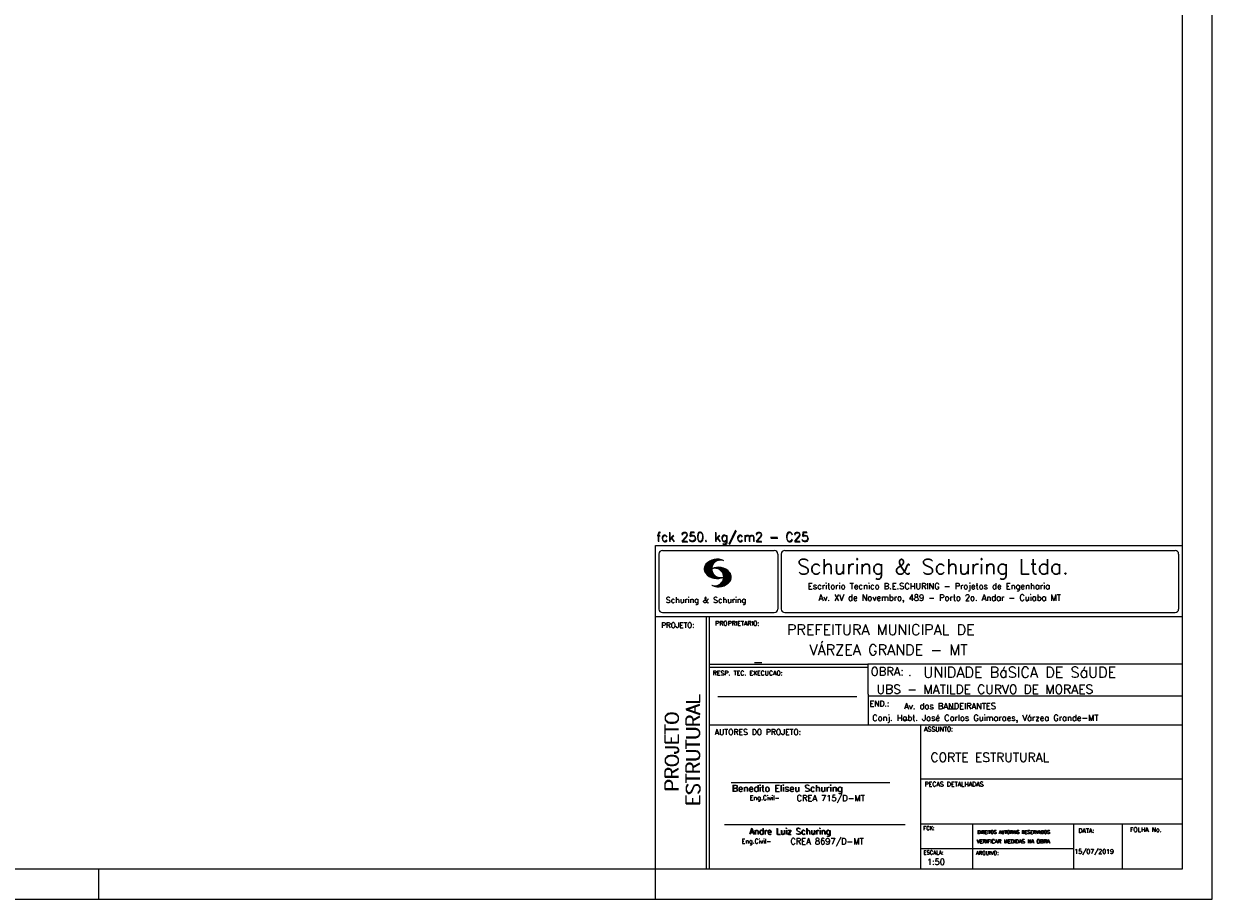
# Model space of a CAD drawing. Extents: x 0 to 84.1, y 0 to 59.4.
# Tile 4 of 6: x 44.6 to 84.1, y 0 to 29.1. Entities that reach past the tile are written whole.
import ezdxf

# ---------------------------------------------------------------- set-up
doc = ezdxf.new("R2010")
doc.units = 0
doc.layers.add('1', color=1, linetype='CONTINUOUS')
doc.layers.add('2', color=2, linetype='CONTINUOUS')
doc.styles.get("Standard").update_dxf_attribs({"font": 'ROMANS.SHX'})

msp = doc.modelspace()

# ---------------------------------------------------------------- linework, layer by layer
at = {"layer": '2', "linetype": 'CONTINUOUS'}
for p, q in [((84.100006, 0), (84.100006, 59.400002)), ((65.600006, 11.755142), (83.100006, 11.755135)), ((65.600006, 1), (65.600006, 11.755142)), ((65.715988, 11.477417), (65.715988, 9.648308)), ((65.832489, 11.593918), (69.548996, 11.593918)), ((69.665497, 11.477417), (69.665497, 9.648308)), ((69.778748, 11.477417), (69.778748, 9.648308)), ((69.895248, 11.593918), (82.867508, 11.593918)), ((82.984009, 11.477417), (82.984009, 9.648308)), ((67.221771, 10.985771), (67.52832, 11.29232)), ((67.222122, 10.971992), (67.545929, 11.295792)), ((67.222168, 11.000305), (67.508011, 11.286148)), ((67.222488, 10.958214), (67.56427, 11.300003)), ((67.224365, 11.016647), (67.488403, 11.280685)), ((67.224472, 10.94606), (67.581131, 11.302727)), ((67.226578, 11.03299), (67.465408, 11.271812)), ((67.2267, 10.934158), (67.596313, 11.303772)), ((67.228943, 10.922256), (67.612335, 11.305649)), ((67.232178, 10.911354), (67.626831, 11.306015)), ((67.232437, 11.052986), (67.439468, 11.26001)), ((67.235916, 10.900948), (67.642014, 11.307053)), ((67.239258, 11.073952), (67.410522, 11.245209)), ((67.239655, 10.890556), (67.656281, 11.307182)), ((67.243561, 10.880333), (67.66925, 11.306015)), ((67.248611, 10.871239), (67.520584, 11.143219)), ((67.252747, 11.10157), (67.374313, 11.223145)), ((67.253647, 10.862129), (67.502121, 11.110611)), ((67.258682, 10.853035), (67.491592, 11.085945)), ((67.264267, 10.84449), (67.483597, 11.06382)), ((67.608673, 11.2313), (67.68306, 11.305702)), ((67.638062, 11.246552), (67.69574, 11.30423)), ((67.662872, 11.257233), (67.708405, 11.302757)), ((67.681976, 11.262199), (67.721237, 11.30146)), ((67.702469, 11.268562), (67.733063, 11.299149)), ((67.718491, 11.270424), (67.744904, 11.296837)), ((67.734482, 11.272285), (67.757004, 11.294807)), ((67.750473, 11.274147), (67.768555, 11.292221)), ((67.270782, 10.836868), (67.47966, 11.045746)), ((67.277298, 10.829247), (67.475876, 11.027817)), ((67.283813, 10.821625), (67.474167, 11.011971)), ((67.290558, 10.814232), (67.473114, 10.99678)), ((67.296936, 10.807419), (67.470306, 10.980797)), ((67.304733, 10.800133), (67.473206, 10.968597)), ((67.311829, 10.793083), (67.474121, 10.955383)), ((67.319168, 10.786293), (67.475159, 10.942276)), ((67.326828, 10.779808), (67.477615, 10.930595)), ((67.334488, 10.773323), (67.480087, 10.918922)), ((67.342133, 10.766846), (67.482544, 10.907249)), ((67.350098, 10.760674), (67.485901, 10.896469)), ((67.358337, 10.754768), (67.489655, 10.886078)), ((67.366577, 10.748863), (67.493408, 10.875694)), ((67.374802, 10.742966), (67.497208, 10.865356)), ((67.383392, 10.737427), (67.502075, 10.856102)), ((67.392227, 10.732109), (67.506958, 10.84684)), ((67.401062, 10.726807), (67.511841, 10.837578)), ((67.409882, 10.721497), (67.516922, 10.828537)), ((67.419189, 10.71666), (67.522842, 10.820305)), ((67.428635, 10.711967), (67.528748, 10.812088)), ((67.43808, 10.707275), (67.534668, 10.803864)), ((67.44754, 10.702599), (67.540802, 10.79586)), ((67.457642, 10.698563), (67.547699, 10.78862)), ((67.467743, 10.694519), (67.554611, 10.781387)), ((67.477829, 10.690483), (67.561508, 10.774155)), ((67.488205, 10.686714), (67.568588, 10.767105)), ((67.499008, 10.683372), (67.576477, 10.760849)), ((67.509796, 10.680031), (67.584366, 10.754601)), ((67.520599, 10.676697), (67.592255, 10.74836)), ((67.531494, 10.998619), (67.546158, 11.013283)), ((67.532074, 10.674026), (67.600327, 10.742287)), ((67.543625, 10.671448), (67.609238, 10.737053)), ((67.548691, 11.001663), (67.565323, 11.018303)), ((67.555176, 10.668869), (67.618134, 10.731819)), ((67.563156, 11.001991), (67.584885, 11.023735)), ((67.5672, 10.666748), (67.627045, 10.726585)), ((67.577606, 11.002319), (67.601898, 11.026611)), ((67.579605, 10.665009), (67.636261, 10.721664)), ((67.591995, 10.663277), (67.646255, 10.717522)), ((67.592072, 11.002647), (67.619476, 11.030045)), ((67.604584, 11.001007), (67.635239, 11.03167)), ((67.604782, 10.661919), (67.65625, 10.713379)), ((67.617233, 10.999535), (67.651505, 11.033806)), ((67.618134, 10.66114), (67.666229, 10.709244)), ((67.62999, 10.998154), (67.666199, 11.034363)), ((67.6315, 10.660355), (67.67691, 10.705772)), ((67.64122, 10.995239), (67.680893, 11.03492)), ((67.645309, 10.660042), (67.688126, 10.70285)), ((67.652435, 10.992317), (67.695602, 11.035484)), ((67.65976, 10.660355), (67.699341, 10.699936)), ((67.664337, 10.990074), (67.708984, 11.034729)), ((67.671295, 10.38913), (68.095734, 10.813568)), ((67.67421, 10.660667), (67.710678, 10.697136)), ((67.674881, 10.986488), (67.72316, 11.034767)), ((67.684326, 10.981789), (67.736191, 11.033653)), ((67.685135, 10.388832), (68.100952, 10.804665)), ((67.690598, 10.661674), (67.723846, 10.694931)), ((67.694321, 10.977654), (67.748459, 11.031792)), ((67.698959, 10.388527), (68.104996, 10.794571)), ((67.704605, 10.973801), (67.761597, 11.0308)), ((67.70816, 10.663521), (67.737625, 10.692986)), ((67.713776, 10.389206), (68.107529, 10.782967)), ((67.71431, 10.969368), (67.773758, 11.028824)), ((67.722412, 10.963333), (67.785233, 11.026146)), ((67.725296, 10.665939), (67.750778, 10.691422)), ((67.728806, 10.390091), (68.110825, 10.77211)), ((67.732498, 10.959282), (67.797607, 11.024391)), ((67.740387, 10.953033), (67.808838, 11.021484)), ((67.741867, 10.668861), (67.765747, 10.692741)), ((67.744095, 10.391251), (68.114105, 10.761261)), ((67.749115, 10.947632), (67.819702, 11.018219)), ((67.756165, 10.940536), (67.830765, 11.015137)), ((67.760269, 10.672806), (67.780136, 10.69268)), ((67.760544, 10.393555), (68.11557, 10.748596)), ((67.765198, 10.93544), (67.841873, 11.012115)), ((67.77211, 10.928207), (67.852234, 11.008339)), ((67.776978, 10.395859), (68.117249, 10.736137)), ((67.779831, 10.921783), (67.86261, 11.004555)), ((67.780106, 10.677895), (67.794464, 10.692261)), ((67.785919, 10.913734), (67.873306, 11.001122)), ((67.794006, 10.907692), (67.883316, 10.997002)), ((67.794464, 10.692261), (67.796539, 10.694336)), ((67.794861, 10.399597), (68.118942, 10.723679)), ((67.798126, 10.683296), (67.810562, 10.69574)), ((67.799911, 10.899467), (67.892731, 10.992279)), ((67.806625, 10.892029), (67.902451, 10.987854)), ((67.811752, 10.883018), (67.912231, 10.983505)), ((67.813049, 10.403664), (68.118515, 10.709122)), ((67.817169, 10.689835), (67.825378, 10.698044)), ((67.817657, 10.874802), (67.921875, 10.979012)), ((67.822357, 10.554344), (68.091095, 10.823074)), ((67.823761, 10.866768), (67.930435, 10.973442)), ((67.829498, 10.858353), (67.940002, 10.968857)), ((67.832825, 10.409302), (68.118134, 10.694611)), ((67.833084, 10.695976), (67.839569, 10.702461)), ((67.833527, 10.848244), (67.948654, 10.963379)), ((67.838394, 10.838989), (67.957047, 10.957634)), ((67.840729, 10.586838), (68.086777, 10.832893)), ((67.843323, 10.829773), (67.965561, 10.952019)), ((67.848358, 10.817596), (67.975677, 10.944923)), ((67.848709, 10.608963), (68.081818, 10.842072)), ((67.852341, 10.806755), (67.985031, 10.939453)), ((67.853302, 10.415634), (68.117767, 10.680092)), ((67.856201, 10.794724), (67.99379, 10.932312)), ((67.856934, 10.63131), (68.075089, 10.849472)), ((67.859863, 10.781189), (68.003067, 10.924393)), ((67.860703, 10.649239), (68.070358, 10.858894)), ((67.862656, 10.768639), (68.011749, 10.91774)), ((67.865173, 10.667847), (68.063507, 10.866165)), ((67.865234, 10.753647), (68.02092, 10.90934)), ((67.866241, 10.683037), (68.057556, 10.874352)), ((67.866318, 10.73967), (68.029205, 10.90255)), ((67.867294, 10.698235), (68.049774, 10.880722)), ((67.867905, 10.725861), (68.036682, 10.894646)), ((67.868118, 10.711845), (68.043793, 10.887527)), ((67.550323, 10.409546), (67.562592, 10.421799)), ((67.561462, 10.40654), (67.576416, 10.421486)), ((67.572601, 10.403542), (67.590225, 10.421173)), ((67.583755, 10.400551), (67.606155, 10.422958)), ((67.595673, 10.398346), (67.622162, 10.424828)), ((67.607605, 10.396141), (67.639587, 10.428116)), ((67.619553, 10.393929), (67.658707, 10.43309)), ((67.632141, 10.392387), (67.679932, 10.440178)), ((67.644958, 10.391075), (67.704071, 10.450188)), ((67.657776, 10.389755), (67.737152, 10.469131)), ((67.876404, 10.424599), (68.113495, 10.66169)), ((67.901276, 10.435333), (68.110229, 10.644287)), ((67.929581, 10.449501), (68.101624, 10.621544)), ((67.966125, 10.471909), (68.08902, 10.594803)), ((68.045029, 10.536674), (68.057724, 10.54937)), ((65.832489, 9.531807), (69.548996, 9.531807)), ((69.895248, 9.531807), (82.867508, 9.531807)), ((65.600006, 9.399994), (83.100006, 9.399994)), ((67.300385, 5.799995), (67.300385, 9.399994)), ((67.400391, 5.799995), (67.400391, 9.399994)), ((83.100006, 9.399994), (83.100006, 1)), ((72.668579, 7.799995), (67.400391, 7.799995)), ((72.668579, 7.699995), (67.400391, 7.699995)), ((83.100006, 7.814748), (72.656072, 7.814748)), ((72.668579, 6.816429), (72.668579, 7.814748)), ((67.670311, 6.739054), (72.288887, 6.739054)), ((72.668579, 6.816429), (72.668579, 5.799995)), ((72.668579, 6.7647), (83.100006, 6.764707)), ((67.300385, 1), (67.300385, 5.799995)), ((67.400391, 1), (67.400391, 5.799995)), ((67.400391, 5.799995), (83.100006, 5.799995)), ((74.420959, 4.799995), (74.420959, 5.799995)), ((74.420959, 1), (74.420959, 4.799995)), ((74.420958, 4.005768), (83.100005, 4.005775)), ((68.11142, 3.880456), (73.389854, 3.880456)), ((67.897606, 2.480272), (73.894493, 2.480272)), ((74.420959, 2.505768), (83.100006, 2.505775)), ((76.14679, 1), (76.14679, 2.505775)), ((79.496475, 1), (79.496475, 2.505775)), ((81.120974, 1), (81.120974, 2.505774)), ((74.420959, 1.691734), (79.496475, 1.691742)), ((47.100006, 0), (47.100006, 1)), ((65.600006, 0), (65.600006, 1)), ((83.100006, 1), (65.600006, 1)), ((0, 0), (84.100006, 0))]:
    msp.add_line(p, q, dxfattribs=at)
msp.add_lwpolyline([(83.100006, 1), (2.5, 1), (2.5, 58.400002), (83.100006, 58.400002), (83.100006, 1)], dxfattribs=at)
for centre, radius, start, end in [((65.832489, 11.477417), 0.116502, 90, 180), ((69.548996, 11.477417), 0.116502, 0, 90), ((69.895248, 11.477417), 0.116502, 90, 180), ((82.867508, 11.477417), 0.116502, 0, 90), ((67.465149, 10.982269), 0.243989, 140.229431, 231.895096), ((67.648087, 10.815277), 0.491555, 63.393265, 138.909058), ((67.763229, 10.98333), 0.291044, 68.851509, 291.148499), ((67.648087, 11.15139), 0.491555, 218.229782, 296.60672), ((67.692337, 10.543831), 0.491555, 41.090942, 116.606735), ((67.577194, 10.711891), 0.291044, 248.851501, 111.148491), ((67.875275, 10.710823), 0.243989, 308.104889, 39.770576), ((67.692337, 10.879951), 0.491555, 243.393265, 321.770233), ((65.832489, 9.648308), 0.116502, 180, 270), ((69.548996, 9.648308), 0.116502, 270, 0), ((69.895248, 9.648308), 0.116502, 180, 270), ((82.867508, 9.648308), 0.116502, 270, 0)]:
    msp.add_arc(centre, radius, start, end, dxfattribs=at)

# ---------------------------------------------------------------- texts
at = {"layer": '1', "linetype": 'CONTINUOUS'}
for s, height, p in [('PREFEITURA MUNICIPAL DE', 0.35, (69.967754, 8.785075)), ('VÁRZEA GRANDE - MT', 0.35, (70.716987, 8.118506)), ('_', 0.35, (68.88924, 7.899706)), ('UNIDADE BáSICA DE SáUDE', 0.35, (74.501919, 7.371094)), ('UBS - MATILDE CURVO DE MORAES', 0.3, (72.946369, 6.831837)), ('.', 0.3, (73.984333, 7.423969)), ('Av. dos BANDEIRANTES', 0.2, (73.86333, 6.322955)), ('_', 0.35, (75.330094, 6.362007)), ('Conj. Habt. José Carlos Guimaraes, Várzea Grande-MT', 0.2, (72.803273, 5.930193)), ('_', 0.2, (73.86333, 5.982955)), ('CORTE ESTRUTURAL', 0.3, (74.737424, 4.567268)), ('15/07/2019', 0.15, (79.520414, 1.512631))]:
    msp.add_text(s, height=height, dxfattribs=at).set_placement(p)
at = {"layer": '2', "linetype": 'CONTINUOUS'}
for s, height, p in [('fck 250. kg/cm2 - C25', 0.3, (65.628578, 11.907463)), ('fck 250. kg/cm2 - C25', 0.3, (65.641754, 11.880586)), ('Schuring & Schuring Ltda.', 0.5, (70.306839, 10.806786)), ('Escritorio Tecnico B.E.SCHURING - Projetos de Engenharia', 0.2, (70.664673, 10.308487)), ('Schuring & Schuring', 0.19, (65.944336, 9.851486)), ('Av. XV de Novembro, 489 - Porto 2o. Andar - Cuiaba MT', 0.2, (71.023193, 9.925888)), ('PROJETO:', 0.175, (65.793152, 9.02159)), ('PROPRIETARIO:', 0.15, (67.584534, 9.097366)), ('RESP. TEC. EXECUCAO:', 0.15, (67.506004, 7.444514)), ('OBRA:', 0.278755, (72.755102, 7.434759)), ('END.:', 0.185837, (72.717902, 6.410233)), ('AUTORES DO PROJETO:', 0.185837, (67.572014, 5.463953)), ('ASSUNTO:', 0.15, (74.525462, 5.581304)), ('Benedito Eliseu Schuring', 0.22, (68.138321, 3.577287)), ('Benedito Eliseu Schuring', 0.22, (68.149795, 3.577287)), ('PECAS DETALHADAS', 0.15, (74.54287, 3.751117)), ('Eng.Civil-', 0.15, (68.737209, 3.298847)), ('CREA 715/D-MT', 0.2, (70.290742, 3.262761)), ('Andre Luiz Schuring', 0.2, (68.716738, 2.158081)), ('FCK:', 0.125, (74.500763, 2.299423)), ('FOLHA No.', 0.15, (81.365514, 2.23814)), ('Eng.Civil-', 0.15, (68.462773, 1.853248)), ('Andre Luiz Schuring', 0.2, (68.734296, 2.149201)), ('CREA 8697/D-MT', 0.2, (70.08334, 1.825346)), ('VERIFICAR MEDIDAS NA OBRA', 0.125, (76.271484, 1.861862)), ('VERIFICAR MEDIDAS NA OBRA', 0.125, (76.280457, 1.861862)), ('DIREITOS AUTORAIS RESERVADOS', 0.11, (76.294724, 2.176125)), ('DIREITOS AUTORAIS RESERVADOS', 0.11, (76.303696, 2.176125)), ('DATA:', 0.15, (79.648044, 2.2071)), ('ESCALA:', 0.125, (74.507034, 1.490738)), ('ARQUIVO:', 0.125, (76.249054, 1.475601)), ('1:50', 0.2, (74.617035, 1.144112))]:
    msp.add_text(s, height=height, dxfattribs=at).set_placement(p)
for s, p in [('ESTRUTURAL', (67.07373, 3.12536)), ('ESTRUTURAL', (67.07373, 3.094507)), ('PROJETO', (66.369095, 3.606125)), ('PROJETO', (66.369095, 3.575272))]:
    msp.add_text(s, height=0.45, rotation=90, dxfattribs=at).set_placement(p)

doc.saveas('drawing.dxf')
